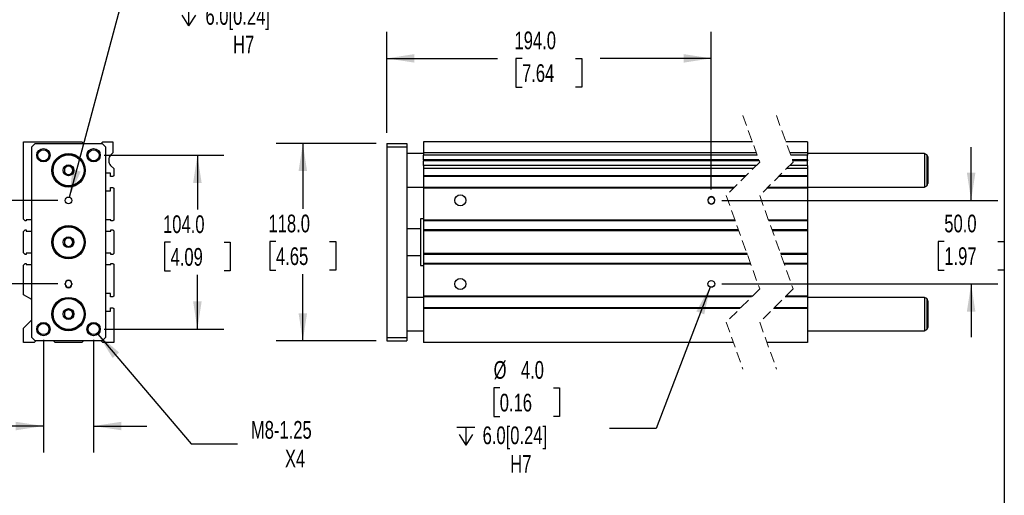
# Model space of a CAD drawing. Header units: millimetres. Extents: x 32 to 1365, y 32 to 1048.
# Tile 4 of 5: x 777 to 1365, y 428 to 713. Entities that reach past the tile are written whole.
import ezdxf

# ---------------------------------------------------------------- set-up
doc = ezdxf.new("R2010")
doc.units = ezdxf.units.MM
doc.header["$LTSCALE"] = 5
doc.linetypes.add('SLD-Dashed', pattern=[1.905, 1.27, -0.635])
doc.linetypes.add('SLD-Solid', pattern=[0])
doc.layers.add('DIMENSIONS', color=140, linetype='SLD-Solid', lineweight=25)
doc.layers.add('TEXT', color=140, linetype='SLD-Solid', lineweight=25)
doc.styles.add('SLDTEXTSTYLE0', font='TXT', dxfattribs={"width": 0.7})
doc.dimstyles.new('SLDDIMSTYLE0', dxfattribs={"dimtxt": 10.790039, "dimasz": 16.51, "dimexe": 0, "dimexo": 0.0625, "dimgap": 2.69751, "dimtad": 0, "dimtih": 1, "dimtoh": 1, "dimrnd": 1e-09, "dimzin": 4, "dimdsep": 46, "dimtxsty": 'SLDTEXTSTYLE0', "dimsah": 1, "dimcen": 0.09, "dimadec": 0, "dimazin": 1, "dimtfac": 1, "dimtmove": 0, "dimatfit": 0, "dimfxl": 0, "dimfrac": 2, "dimtolj": 1, "dimtzin": 12, "dimarcsym": 0})
doc.dimstyles.new('SLDDIMSTYLE2', dxfattribs={"dimtxt": 10.790039, "dimasz": 16.51, "dimexe": 0, "dimexo": 0.0625, "dimgap": 2.69751, "dimtad": 0, "dimtih": 1, "dimtoh": 1, "dimrnd": 1e-09, "dimzin": 12, "dimdsep": 46, "dimtxsty": 'SLDTEXTSTYLE0', "dimsah": 1, "dimcen": 0, "dimadec": 0, "dimazin": 3, "dimtfac": 1, "dimtofl": 0, "dimtmove": 0, "dimatfit": 3, "dimfxl": 0, "dimfrac": 2, "dimtolj": 1, "dimtzin": 12, "dimarcsym": 0})
doc.dimstyles.new('SLDDIMSTYLE3', dxfattribs={"dimtxt": 10.790039, "dimasz": 16.51, "dimexe": 0, "dimexo": 0.0625, "dimgap": 2.69751, "dimtad": 0, "dimtih": 1, "dimtoh": 1, "dimrnd": 1e-09, "dimzin": 4, "dimdsep": 46, "dimtxsty": 'SLDTEXTSTYLE0', "dimsah": 1, "dimcen": 0.09, "dimadec": 0, "dimazin": 1, "dimtfac": 1, "dimtofl": 0, "dimtmove": 0, "dimatfit": 3, "dimfxl": 0, "dimfrac": 2, "dimtolj": 1, "dimtzin": 12, "dimarcsym": 0})
doc.dimstyles.new('SLDDIMSTYLE4', dxfattribs={"dimtxt": 10.790039, "dimasz": 16.51, "dimexe": 0, "dimexo": 0.0625, "dimgap": 2.69751, "dimtad": 0, "dimtih": 1, "dimtoh": 1, "dimrnd": 1e-09, "dimzin": 4, "dimdsep": 46, "dimtxsty": 'SLDTEXTSTYLE0', "dimsah": 1, "dimcen": 0, "dimadec": 0, "dimazin": 1, "dimtfac": 1, "dimtofl": 0, "dimtmove": 0, "dimatfit": 3, "dimfxl": 0, "dimfrac": 2, "dimtolj": 1, "dimtzin": 12, "dimarcsym": 0})

# ---------------------------------------------------------------- blocks, each defined once
blk = doc.blocks.new('_D_10')
at = {"layer": 'DIMENSIONS'}
for p, q in [((729.04, 604.83), (729.04, 636.58)), ((799.69, 604.83), (713.17, 604.83)), ((713.01, 579.83), (709.39, 579.83)), ((709.39, 579.83), (709.39, 562.68)), ((745.07, 579.83), (748.7, 579.83)), ((748.7, 579.83), (748.7, 562.68)), ((709.39, 562.68), (713.01, 562.68)), ((748.7, 562.68), (745.07, 562.68)), ((799.69, 554.83), (713.17, 554.83)), ((729.04, 554.83), (729.04, 523.08))]:
    blk.add_line(p, q, dxfattribs=at)
for points in [[(729.04, 604.83), (731.58, 621.34), (726.5, 621.34)], [(729.04, 554.83), (726.5, 538.32), (731.58, 538.32)]]:
    blk.add_solid(points, dxfattribs=at)
at = {"layer": 'DIMENSIONS', "char_height": 10.583, "attachment_point": 1, "style": 'SLDTEXTSTYLE0'}
for s, insert in [('50.0', (713.01, 595.88)), ('1.97', (713.01, 576.32))]:
    blk.add_mtext(s, dxfattribs=dict(at, insert=insert))
blk = doc.blocks.new('_D_11')
at = {"layer": 'DIMENSIONS'}
for p, q in [((827.39, 631.83), (898.92, 631.83)), ((883.04, 631.83), (883.04, 599.39)), ((867.01, 579.83), (863.39, 579.83)), ((863.39, 579.83), (863.39, 562.68)), ((899.07, 579.83), (902.7, 579.83)), ((902.7, 579.83), (902.7, 562.68)), ((863.39, 562.68), (867.01, 562.68)), ((883.04, 527.83), (883.04, 560.26)), ((902.7, 562.68), (899.07, 562.68)), ((827.39, 527.83), (898.92, 527.83))]:
    blk.add_line(p, q, dxfattribs=at)
for points in [[(883.04, 631.83), (880.5, 615.32), (885.58, 615.32)], [(883.04, 527.83), (885.58, 544.34), (880.5, 544.34)]]:
    blk.add_solid(points, dxfattribs=at)
at = {"layer": 'DIMENSIONS', "char_height": 10.583, "attachment_point": 1, "style": 'SLDTEXTSTYLE0'}
for s, insert in [('104.0', (862.52, 595.88)), ('4.09', (867.01, 576.32))]:
    blk.add_mtext(s, dxfattribs=dict(at, insert=insert))
blk = doc.blocks.new('SW_SYMBOL_HOLE_DEPTH')
at = {"layer": 'DIMENSIONS', "color": 0}
for p, q in [((0, 4375), (4000, 4375)), ((500, 2775), (2000, 375)), ((2000, 4375), (2000, 375)), ((3500, 2775), (2000, 375))]:
    blk.add_line(p, q, dxfattribs=at)
blk = doc.blocks.new('_D_12')
at = {"layer": 'DIMENSIONS'}
for p, q in [((898.1, 743.53), (894.48, 743.53)), ((894.48, 743.53), (894.48, 726.38)), ((930.16, 743.53), (933.79, 743.53)), ((933.79, 743.53), (933.79, 726.38)), ((894.48, 726.38), (898.1, 726.38)), ((933.79, 726.38), (930.16, 726.38)), ((806.56, 606.76), (836.71, 719.29)), ((836.71, 719.29), (864.49, 719.29))]:
    blk.add_line(p, q, dxfattribs=at)
blk.add_solid([(806.56, 606.76), (813.29, 622.05), (808.38, 623.36)], dxfattribs=at)
at = {"layer": 'DIMENSIONS', "xscale": 0.002688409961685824, "yscale": 0.002688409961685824, "zscale": 0.002688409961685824}
blk.add_blockref('SW_SYMBOL_HOLE_DEPTH', (872.43, 708.25), dxfattribs=at)
at = {"layer": 'DIMENSIONS', "char_height": 10.583, "attachment_point": 1, "style": 'SLDTEXTSTYLE0'}
for s, insert in [('%%c', (894.44, 759.59)), ('4.0', (910.73, 759.59)), ('0.16', (898.1, 740.02)), ('6.0[0.24]', (887.86, 720.46)), ('H7', (904.34, 703.31))]:
    blk.add_mtext(s, dxfattribs=dict(at, insert=insert))
blk = doc.blocks.new('_D_13')
at = {"layer": 'DIMENSIONS'}
for p, q in [((791.04, 521.48), (791.04, 453.95)), ((821.04, 521.48), (821.04, 453.95)), ((715.02, 469.83), (711.4, 469.83)), ((711.4, 469.83), (711.4, 452.68)), ((747.09, 469.83), (750.71, 469.83)), ((750.71, 469.83), (750.71, 452.68)), ((791.04, 469.83), (761.71, 469.83)), ((821.04, 469.83), (852.79, 469.83)), ((711.4, 452.68), (715.02, 452.68)), ((750.71, 452.68), (747.09, 452.68))]:
    blk.add_line(p, q, dxfattribs=at)
for points in [[(791.04, 469.83), (774.53, 472.37), (774.53, 467.29)], [(821.04, 469.83), (837.55, 467.29), (837.55, 472.37)]]:
    blk.add_solid(points, dxfattribs=at)
at = {"layer": 'DIMENSIONS', "char_height": 10.583, "attachment_point": 1, "style": 'SLDTEXTSTYLE0'}
for s, insert in [('30.0', (715.02, 485.88)), ('1.18', (715.02, 466.32))]:
    blk.add_mtext(s, dxfattribs=dict(at, insert=insert))
blk = doc.blocks.new('_D_14')
at = {"layer": 'DIMENSIONS'}
for p, q in [((823.63, 524.78), (879.3, 459.2)), ((879.3, 459.2), (907.08, 459.2))]:
    blk.add_line(p, q, dxfattribs=at)
blk.add_solid([(823.63, 524.78), (832.38, 510.55), (836.25, 513.83)], dxfattribs=at)
at = {"layer": 'DIMENSIONS', "char_height": 10.583, "attachment_point": 1, "style": 'SLDTEXTSTYLE0'}
for s, insert in [('M8-1.25', (915.02, 472.84)), ('X4', (935.37, 455.69))]:
    blk.add_mtext(s, dxfattribs=dict(at, insert=insert))
blk = doc.blocks.new('_D_15')
at = {"layer": 'DIMENSIONS'}
for p, q in [((989.82, 638.83), (930.17, 638.83)), ((946.05, 638.83), (946.05, 599.81)), ((930.02, 580.24), (926.39, 580.24)), ((926.39, 580.24), (926.39, 563.1)), ((962.08, 580.24), (965.7, 580.24)), ((965.7, 580.24), (965.7, 563.1)), ((926.39, 563.1), (930.02, 563.1)), ((946.05, 520.83), (946.05, 560.68)), ((965.7, 563.1), (962.08, 563.1)), ((989.82, 520.83), (930.17, 520.83))]:
    blk.add_line(p, q, dxfattribs=at)
for points in [[(946.05, 638.83), (943.51, 622.32), (948.59, 622.32)], [(946.05, 520.83), (948.59, 537.34), (943.51, 537.34)]]:
    blk.add_solid(points, dxfattribs=at)
at = {"layer": 'DIMENSIONS', "char_height": 10.583, "attachment_point": 1, "style": 'SLDTEXTSTYLE0'}
for s, insert in [('118.0', (925.53, 596.3)), ('4.65', (930.02, 576.74))]:
    blk.add_mtext(s, dxfattribs=dict(at, insert=insert))
blk = doc.blocks.new('_D_16')
at = {"layer": 'DIMENSIONS'}
for p, q in [((996.17, 645.18), (996.17, 705.66)), ((1190.17, 611.43), (1190.17, 705.66)), ((996.17, 689.79), (1062.41, 689.79)), ((1077.03, 689.79), (1073.4, 689.79)), ((1073.4, 689.79), (1073.4, 672.64)), ((1109.09, 689.79), (1112.71, 689.79)), ((1112.71, 689.79), (1112.71, 672.64)), ((1190.17, 689.79), (1123.71, 689.79)), ((1073.4, 672.64), (1077.03, 672.64)), ((1112.71, 672.64), (1109.09, 672.64))]:
    blk.add_line(p, q, dxfattribs=at)
for points in [[(996.17, 689.79), (1012.68, 687.25), (1012.68, 692.33)], [(1190.17, 689.79), (1173.66, 692.33), (1173.66, 687.25)]]:
    blk.add_solid(points, dxfattribs=at)
at = {"layer": 'DIMENSIONS', "char_height": 10.583, "attachment_point": 1, "style": 'SLDTEXTSTYLE0'}
for s, insert in [('194.0', (1072.54, 705.84)), ('7.64', (1077.03, 686.28))]:
    blk.add_mtext(s, dxfattribs=dict(at, insert=insert))
blk = doc.blocks.new('_D_17')
at = {"layer": 'DIMENSIONS'}
for p, q in [((1345.43, 604.83), (1345.43, 636.58)), ((1196.52, 604.83), (1361.3, 604.83)), ((1329.39, 580.24), (1325.77, 580.24)), ((1325.77, 580.24), (1325.77, 563.1)), ((1361.46, 580.24), (1365.08, 580.24)), ((1365.08, 580.24), (1365.08, 563.1)), ((1325.77, 563.1), (1329.39, 563.1)), ((1365.08, 563.1), (1361.46, 563.1)), ((1196.52, 554.83), (1361.3, 554.83)), ((1345.43, 554.83), (1345.43, 523.08))]:
    blk.add_line(p, q, dxfattribs=at)
for points in [[(1345.43, 604.83), (1347.97, 621.34), (1342.89, 621.34)], [(1345.43, 554.83), (1342.89, 538.32), (1347.97, 538.32)]]:
    blk.add_solid(points, dxfattribs=at)
at = {"layer": 'DIMENSIONS', "char_height": 10.583, "attachment_point": 1, "style": 'SLDTEXTSTYLE0'}
for s, insert in [('50.0', (1329.39, 596.3)), ('1.97', (1329.39, 576.74))]:
    blk.add_mtext(s, dxfattribs=dict(at, insert=insert))
blk = doc.blocks.new('_D_18')
at = {"layer": 'DIMENSIONS'}
for p, q in [((1189.45, 552.96), (1157.18, 468.4)), ((1063.73, 492.64), (1060.1, 492.64)), ((1060.1, 492.64), (1060.1, 475.49)), ((1095.79, 492.64), (1099.41, 492.64)), ((1099.41, 492.64), (1099.41, 475.49)), ((1060.1, 475.49), (1063.73, 475.49)), ((1099.41, 475.49), (1095.79, 475.49)), ((1157.18, 468.4), (1129.4, 468.4))]:
    blk.add_line(p, q, dxfattribs=at)
blk.add_solid([(1189.45, 552.96), (1181.19, 538.44), (1185.94, 536.63)], dxfattribs=at)
at = {"layer": 'DIMENSIONS', "xscale": 0.002688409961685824, "yscale": 0.002688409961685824, "zscale": 0.002688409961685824}
blk.add_blockref('SW_SYMBOL_HOLE_DEPTH', (1038.06, 457.36), dxfattribs=at)
at = {"layer": 'DIMENSIONS', "char_height": 10.583, "attachment_point": 1, "style": 'SLDTEXTSTYLE0'}
for s, insert in [('%%c', (1060.07, 508.7)), ('4.0', (1076.36, 508.7)), ('0.16', (1063.73, 489.14)), ('6.0[0.24]', (1053.49, 469.57)), ('H7', (1069.97, 452.42))]:
    blk.add_mtext(s, dxfattribs=dict(at, insert=insert))

msp = doc.modelspace()

# ---------------------------------------------------------------- linework, layer by layer
at = {"color": 7, "linetype": 'SLD-Dashed', "lineweight": 18}
for p, q in [((1209.063, 655.7), (1219.063, 627.763)), ((1229.063, 655.7), (1239.063, 627.763)), ((1219.063, 627.763), (1199.063, 607.763)), ((1239.063, 627.763), (1219.063, 607.763)), ((1199.063, 607.763), (1219.063, 551.888)), ((1219.063, 607.763), (1239.063, 551.888)), ((1219.063, 551.888), (1199.063, 531.888)), ((1239.063, 551.888), (1219.063, 531.888)), ((1199.063, 531.888), (1209.063, 503.95)), ((1219.063, 531.888), (1229.063, 503.95))]:
    msp.add_line(p, q, dxfattribs=at)
for p, q in [((779.041, 593.505), (779.041, 639.825)), ((779.041, 639.825), (814.041, 639.825)), ((784.041, 636.825), (786.041, 638.825)), ((784.041, 522.825), (784.041, 636.825)), ((786.041, 638.825), (826.041, 638.825)), ((814.041, 639.825), (815.041, 638.825)), ((825.541, 638.825), (826.541, 639.825)), ((826.041, 638.825), (828.041, 636.825)), ((826.541, 639.825), (832.541, 639.825)), ((828.041, 636.825), (828.041, 522.825)), ((832.541, 639.825), (832.541, 633.325)), ((996.165, 638.825), (1008.165, 638.825)), ((996.165, 638.825), (996.165, 636.825)), ((996.165, 636.825), (1008.165, 636.825)), ((996.165, 636.825), (996.165, 522.825)), ((1008.165, 638.825), (1008.165, 636.825)), ((1008.165, 636.825), (1008.165, 522.825)), ((1214.746, 639.825), (1018.165, 639.825)), ((1018.165, 639.825), (1018.165, 633.325)), ((1247.625, 639.825), (1234.746, 639.825)), ((1247.625, 639.825), (1247.625, 633.325)), ((832.541, 633.325), (831.077, 631.861)), ((1018.165, 632.825), (1008.165, 632.825)), ((1217.072, 633.325), (1018.165, 633.325)), ((1018.165, 633.325), (1018.165, 631.861)), ((1217.596, 631.861), (1018.165, 631.861)), ((1018.165, 629.175), (1018.165, 631.861)), ((1247.625, 633.325), (1237.072, 633.325)), ((1247.625, 631.861), (1237.596, 631.861)), ((1247.625, 633.325), (1247.625, 631.861)), ((1317.625, 632.825), (1247.625, 632.825)), ((1247.625, 629.175), (1247.625, 631.861)), ((1318.875, 632.104), (1317.625, 632.825)), ((1317.625, 632.825), (1317.625, 612.825)), ((1318.875, 632.104), (1318.875, 613.547)), ((1319.625, 630.805), (1319.625, 614.846)), ((830.041, 629.175), (830.041, 628.475)), ((831.077, 625.789), (833.041, 623.825)), ((833.041, 623.825), (833.041, 619.575)), ((1218.558, 629.175), (1018.165, 629.175)), ((1018.165, 629.175), (1018.165, 628.475)), ((1218.808, 628.475), (1018.165, 628.475)), ((1018.165, 625.789), (1018.165, 628.475)), ((1217.09, 625.789), (1018.165, 625.789)), ((1018.165, 625.789), (1018.165, 623.825)), ((1215.126, 623.825), (1018.165, 623.825)), ((1018.165, 623.825), (1018.165, 619.575)), ((1247.625, 623.825), (1235.126, 623.825)), ((1247.625, 625.789), (1237.09, 625.789)), ((1247.625, 629.175), (1238.558, 629.175)), ((1247.625, 628.475), (1238.808, 628.475)), ((1247.625, 629.175), (1247.625, 628.475)), ((1247.625, 625.789), (1247.625, 628.475)), ((1247.625, 625.789), (1247.625, 623.825)), ((1247.625, 623.825), (1247.625, 619.575)), ((831.041, 621.075), (828.041, 621.075)), ((831.041, 619.075), (831.041, 621.075)), ((832.541, 619.075), (831.041, 619.075)), ((833.041, 619.575), (832.541, 619.075)), ((1210.876, 619.575), (1018.165, 619.575)), ((1018.165, 619.575), (1018.165, 619.075)), ((1210.376, 619.075), (1018.165, 619.075)), ((1018.165, 619.075), (1018.165, 612.575)), ((1247.625, 619.075), (1230.376, 619.075)), ((1247.625, 619.575), (1230.876, 619.575)), ((1247.625, 619.575), (1247.625, 619.075)), ((1247.625, 619.075), (1247.625, 612.575)), ((831.041, 610.575), (831.041, 612.575)), ((831.041, 612.575), (832.541, 612.575)), ((832.541, 612.575), (833.041, 612.075)), ((833.041, 612.075), (833.041, 593.005)), ((1008.165, 612.825), (1018.165, 612.825)), ((1203.876, 612.575), (1018.165, 612.575)), ((1018.165, 612.575), (1018.165, 612.075)), ((1203.376, 612.075), (1018.165, 612.075)), ((1018.165, 612.075), (1018.165, 593.005)), ((1247.625, 612.075), (1223.376, 612.075)), ((1247.625, 612.575), (1223.876, 612.575)), ((1247.625, 612.825), (1317.625, 612.825)), ((1247.625, 612.575), (1247.625, 612.075)), ((1247.625, 612.075), (1247.625, 593.005)), ((1317.625, 612.825), (1318.875, 613.547)), ((828.041, 610.575), (831.041, 610.575)), ((1188.165, 605.075), (1188.165, 604.575)), ((1192.165, 604.575), (1192.165, 605.075)), ((780.041, 592.505), (779.041, 593.505)), ((780.691, 592.505), (780.041, 592.505)), ((784.041, 593.225), (780.691, 593.225)), ((780.691, 593.225), (780.691, 592.505)), ((831.391, 593.225), (828.041, 593.225)), ((831.391, 592.505), (831.391, 593.225)), ((832.541, 592.505), (831.391, 592.505)), ((833.041, 593.005), (832.541, 592.505)), ((1018.165, 593.825), (1016.415, 593.825)), ((1016.415, 593.825), (1016.415, 565.825)), ((1204.346, 593.005), (1018.165, 593.005)), ((1018.165, 593.005), (1018.165, 592.505)), ((1204.525, 592.505), (1018.165, 592.505)), ((1018.165, 592.505), (1018.165, 587.155)), ((1247.625, 593.005), (1224.346, 593.005)), ((1247.625, 592.505), (1224.525, 592.505)), ((1247.625, 593.005), (1247.625, 592.505)), ((1247.625, 592.505), (1247.625, 587.155)), ((779.041, 586.155), (780.041, 587.155)), ((779.041, 573.495), (779.041, 586.155)), ((780.041, 587.155), (780.691, 587.155)), ((780.691, 587.155), (780.691, 586.425)), ((780.691, 586.425), (784.041, 586.425)), ((828.041, 586.425), (831.391, 586.425)), ((831.391, 586.425), (831.391, 587.155)), ((831.391, 587.155), (832.541, 587.155)), ((832.541, 587.155), (833.041, 586.655)), ((833.041, 586.655), (833.041, 572.995)), ((1016.415, 587.825), (1008.165, 587.825)), ((1206.44, 587.155), (1018.165, 587.155)), ((1018.165, 587.155), (1018.165, 586.655)), ((1206.619, 586.655), (1018.165, 586.655)), ((1018.165, 586.655), (1018.165, 572.995)), ((1247.625, 587.155), (1226.44, 587.155)), ((1247.625, 586.655), (1226.619, 586.655)), ((1247.625, 587.155), (1247.625, 586.655)), ((1247.625, 586.655), (1247.625, 572.995)), ((780.041, 572.495), (779.041, 573.495)), ((780.691, 572.495), (780.041, 572.495)), ((784.041, 573.225), (780.691, 573.225)), ((780.691, 573.225), (780.691, 572.495)), ((831.391, 573.225), (828.041, 573.225)), ((831.391, 572.495), (831.391, 573.225)), ((832.541, 572.495), (831.391, 572.495)), ((833.041, 572.995), (832.541, 572.495)), ((1008.165, 571.825), (1016.415, 571.825)), ((1211.508, 572.995), (1018.165, 572.995)), ((1018.165, 572.995), (1018.165, 572.495)), ((1211.687, 572.495), (1018.165, 572.495)), ((1018.165, 572.495), (1018.165, 567.145)), ((1247.625, 572.995), (1231.508, 572.995)), ((1247.625, 572.495), (1231.687, 572.495)), ((1247.625, 572.995), (1247.625, 572.495)), ((1247.625, 572.495), (1247.625, 567.145)), ((779.041, 566.145), (780.041, 567.145)), ((779.041, 548.325), (779.041, 566.145)), ((780.041, 567.145), (780.691, 567.145)), ((780.691, 567.145), (780.691, 566.425)), ((780.691, 566.425), (784.041, 566.425)), ((828.041, 566.425), (831.391, 566.425)), ((831.391, 566.425), (831.391, 567.145)), ((831.391, 567.145), (832.541, 567.145)), ((832.541, 567.145), (833.041, 566.645)), ((833.041, 566.645), (833.041, 547.575)), ((1016.415, 565.825), (1018.165, 565.825)), ((1213.602, 567.145), (1018.165, 567.145)), ((1018.165, 567.145), (1018.165, 566.645)), ((1213.781, 566.645), (1018.165, 566.645)), ((1018.165, 566.645), (1018.165, 547.575)), ((1247.625, 567.145), (1233.602, 567.145)), ((1247.625, 566.645), (1233.781, 566.645)), ((1247.625, 567.145), (1247.625, 566.645)), ((1247.625, 566.645), (1247.625, 547.575)), ((804.041, 554.575), (804.041, 555.075)), ((808.041, 555.075), (808.041, 554.575)), ((784.041, 545.438), (779.041, 548.325)), ((831.041, 549.075), (828.041, 549.075)), ((831.041, 547.075), (831.041, 549.075)), ((833.041, 547.575), (832.541, 547.075)), ((1214.751, 547.575), (1018.165, 547.575)), ((1018.165, 547.575), (1018.165, 547.075)), ((1247.625, 547.575), (1234.751, 547.575)), ((1247.625, 547.575), (1247.625, 547.075)), ((832.541, 547.075), (831.041, 547.075)), ((1018.165, 546.825), (1008.165, 546.825)), ((1214.251, 547.075), (1018.165, 547.075)), ((1018.165, 547.075), (1018.165, 540.575)), ((1247.625, 547.075), (1234.251, 547.075)), ((1247.625, 547.075), (1247.625, 540.575)), ((1317.625, 546.825), (1247.625, 546.825)), ((1318.875, 546.104), (1317.625, 546.825)), ((1317.625, 546.825), (1317.625, 526.825)), ((1318.875, 546.104), (1318.875, 527.547)), ((1319.625, 544.805), (1319.625, 528.846)), ((828.041, 538.575), (831.041, 538.575)), ((831.041, 538.575), (831.041, 540.575)), ((831.041, 540.575), (832.541, 540.575)), ((832.541, 540.575), (833.041, 540.075)), ((833.041, 540.075), (833.041, 519.825)), ((1207.751, 540.575), (1018.165, 540.575)), ((1018.165, 540.575), (1018.165, 540.075)), ((1207.251, 540.075), (1018.165, 540.075)), ((1018.165, 540.075), (1018.165, 519.825)), ((1247.625, 540.075), (1227.251, 540.075)), ((1247.625, 540.575), (1227.751, 540.575)), ((1247.625, 540.575), (1247.625, 540.075)), ((1247.625, 540.075), (1247.625, 519.825)), ((779.041, 528.325), (784.041, 533.325)), ((779.041, 519.825), (779.041, 528.325)), ((1008.165, 526.825), (1018.165, 526.825)), ((1247.625, 526.825), (1317.625, 526.825)), ((1317.625, 526.825), (1318.875, 527.547)), ((785.541, 519.825), (779.041, 519.825)), ((786.041, 520.825), (784.041, 522.825)), ((786.541, 520.825), (785.541, 519.825)), ((826.041, 520.825), (786.041, 520.825)), ((798.041, 519.825), (797.041, 520.825)), ((814.041, 519.825), (798.041, 519.825)), ((815.041, 520.825), (814.041, 519.825)), ((826.541, 519.825), (825.541, 520.825)), ((828.041, 522.825), (826.041, 520.825)), ((833.041, 519.825), (826.541, 519.825)), ((996.165, 522.825), (1008.165, 522.825)), ((996.165, 522.825), (996.165, 520.825)), ((996.165, 520.825), (1008.165, 520.825)), ((1008.165, 522.825), (1008.165, 520.825)), ((1203.381, 519.825), (1018.165, 519.825)), ((1247.625, 519.825), (1223.381, 519.825))]:
    msp.add_line(p, q)
for centre, radius in [((791.041, 631.825), 4), ((821.041, 631.825), 4), ((791.041, 631.825), 3.323), ((806.041, 622.825), 10), ((806.041, 622.825), 9.5), ((806.041, 622.825), 9.25), ((821.041, 631.825), 3.323), ((806.041, 622.825), 3.25), ((806.041, 604.825), 2), ((1040.165, 604.825), 3.323), ((806.041, 579.825), 10), ((806.041, 579.825), 9.5), ((806.041, 579.825), 9.25), ((806.041, 579.825), 3.25), ((1040.165, 554.825), 3.323), ((1190.165, 554.825), 2), ((806.041, 536.825), 10), ((806.041, 536.825), 9.5), ((806.041, 536.825), 9.25), ((806.041, 536.825), 3.25), ((791.041, 527.825), 4), ((791.041, 527.825), 3.323), ((821.041, 527.825), 4), ((821.041, 527.825), 3.323)]:
    msp.add_circle(centre, radius)
for centre, radius, start, end in [((834.041, 629.175), 4, 137.820811, 180), ((1318.125, 630.805), 1.5, 359.999474, 60.000857), ((806.041, 622.825), 2.5, 120, 180), ((806.041, 622.825), 2.5, 60, 120), ((806.041, 622.825), 2.5, 0, 60), ((834.041, 628.475), 4, 180, 222.179189), ((806.041, 622.825), 2.5, 180, 240), ((806.041, 622.825), 2.5, 240, 300), ((806.041, 622.825), 2.5, 300, 0), ((1318.125, 614.846), 1.5, 299.998878, 0.000791), ((1190.165, 605.075), 2, 0.000053, 179.999947), ((1190.165, 604.825), 2, 360, 180), ((1190.165, 604.825), 2, 180, 0), ((1190.165, 604.575), 2, 180, 0), ((806.041, 579.825), 2.5, 120, 180), ((806.041, 579.825), 2.5, 180, 240), ((806.041, 579.825), 2.5, 60, 120), ((806.041, 579.825), 2.5, 240, 300), ((806.041, 579.825), 2.5, 0, 60), ((806.041, 579.825), 2.5, 300, 0), ((806.041, 555.075), 2, 0, 180), ((806.041, 554.825), 2, 0, 180), ((806.041, 554.825), 2, 180, 0), ((806.041, 554.575), 2, 180, 0), ((1318.125, 544.805), 1.5, 359.999209, 60.001122), ((806.041, 536.825), 2.5, 120, 180), ((806.041, 536.825), 2.5, 180, 240), ((806.041, 536.825), 2.5, 60, 120), ((806.041, 536.825), 2.5, 0, 60), ((806.041, 536.825), 2.5, 300, 0), ((806.041, 536.825), 2.5, 240, 300), ((1318.125, 528.846), 1.5, 299.999143, 0.000526)]:
    msp.add_arc(centre, radius, start, end)
for points in [[(806.041, 625.712), (805.846, 625.599), (805.646, 625.484), (805.336, 625.305), (805.23, 625.244), (805.015, 625.12), (804.905, 625.056), (804.577, 624.867), (804.363, 624.743), (803.94, 624.499), (803.737, 624.382), (803.541, 624.269)], [(803.541, 624.269), (803.541, 624.043), (803.541, 623.812), (803.541, 623.454), (803.541, 623.333), (803.541, 623.084), (803.541, 622.957), (803.541, 622.579), (803.541, 622.331), (803.541, 621.842), (803.541, 621.609), (803.541, 621.382)], [(808.541, 624.269), (808.346, 624.381), (808.146, 624.497), (807.836, 624.676), (807.73, 624.737), (807.515, 624.861), (807.405, 624.925), (807.077, 625.114), (806.863, 625.237), (806.44, 625.482), (806.237, 625.599), (806.041, 625.712)], [(808.541, 621.382), (808.541, 621.607), (808.541, 621.838), (808.541, 622.196), (808.541, 622.318), (808.541, 622.566), (808.541, 622.694), (808.541, 623.072), (808.541, 623.32), (808.541, 623.808), (808.541, 624.042), (808.541, 624.269)], [(803.541, 621.382), (803.736, 621.269), (803.936, 621.154), (804.246, 620.975), (804.352, 620.914), (804.567, 620.79), (804.677, 620.726), (805.005, 620.537), (805.219, 620.413), (805.642, 620.169), (805.844, 620.052), (806.041, 619.938)], [(806.041, 619.938), (806.236, 620.051), (806.436, 620.167), (806.746, 620.346), (806.852, 620.407), (807.067, 620.531), (807.177, 620.595), (807.505, 620.784), (807.719, 620.907), (808.142, 621.152), (808.344, 621.268), (808.541, 621.382)], [(806.041, 582.712), (805.846, 582.599), (805.646, 582.484), (805.336, 582.305), (805.23, 582.244), (805.015, 582.12), (804.905, 582.056), (804.577, 581.867), (804.363, 581.743), (803.94, 581.499), (803.737, 581.382), (803.541, 581.269)], [(808.541, 581.269), (808.346, 581.381), (808.146, 581.497), (807.836, 581.676), (807.73, 581.737), (807.515, 581.861), (807.405, 581.925), (807.077, 582.114), (806.863, 582.237), (806.44, 582.482), (806.237, 582.599), (806.041, 582.712)], [(803.541, 581.269), (803.541, 581.043), (803.541, 580.812), (803.541, 580.454), (803.541, 580.333), (803.541, 580.084), (803.541, 579.957), (803.541, 579.579), (803.541, 579.331), (803.541, 578.842), (803.541, 578.609), (803.541, 578.382)], [(803.541, 578.382), (803.736, 578.269), (803.936, 578.154), (804.246, 577.975), (804.352, 577.914), (804.567, 577.79), (804.677, 577.726), (805.005, 577.537), (805.219, 577.413), (805.642, 577.169), (805.844, 577.052), (806.041, 576.938)], [(806.041, 576.938), (806.236, 577.051), (806.436, 577.167), (806.746, 577.346), (806.852, 577.407), (807.067, 577.531), (807.177, 577.595), (807.505, 577.784), (807.719, 577.907), (808.142, 578.152), (808.344, 578.268), (808.541, 578.382)], [(808.541, 578.382), (808.541, 578.607), (808.541, 578.838), (808.541, 579.196), (808.541, 579.318), (808.541, 579.566), (808.541, 579.694), (808.541, 580.072), (808.541, 580.32), (808.541, 580.808), (808.541, 581.042), (808.541, 581.269)], [(806.041, 539.712), (805.846, 539.599), (805.646, 539.484), (805.336, 539.305), (805.23, 539.244), (805.015, 539.12), (804.905, 539.056), (804.577, 538.867), (804.363, 538.743), (803.94, 538.499), (803.737, 538.382), (803.541, 538.269)], [(803.541, 538.269), (803.541, 538.043), (803.541, 537.812), (803.541, 537.454), (803.541, 537.333), (803.541, 537.084), (803.541, 536.957), (803.541, 536.579), (803.541, 536.331), (803.541, 535.842), (803.541, 535.609), (803.541, 535.382)], [(808.541, 538.269), (808.346, 538.381), (808.146, 538.497), (807.836, 538.676), (807.73, 538.737), (807.515, 538.861), (807.405, 538.925), (807.077, 539.114), (806.863, 539.237), (806.44, 539.482), (806.237, 539.599), (806.041, 539.712)], [(808.541, 535.382), (808.541, 535.607), (808.541, 535.838), (808.541, 536.196), (808.541, 536.318), (808.541, 536.566), (808.541, 536.694), (808.541, 537.072), (808.541, 537.32), (808.541, 537.808), (808.541, 538.042), (808.541, 538.269)], [(803.541, 535.382), (803.736, 535.269), (803.936, 535.154), (804.246, 534.975), (804.352, 534.914), (804.567, 534.79), (804.677, 534.726), (805.005, 534.537), (805.219, 534.413), (805.642, 534.169), (805.844, 534.052), (806.041, 533.938)], [(806.041, 533.938), (806.236, 534.051), (806.436, 534.167), (806.746, 534.346), (806.852, 534.407), (807.067, 534.531), (807.177, 534.595), (807.505, 534.784), (807.719, 534.907), (808.142, 535.152), (808.344, 535.268), (808.541, 535.382)]]:
    msp.add_open_spline(points, degree=3, knots=[0, 0, 0, 0, 0.25, 0.25, 0.375, 0.375, 0.5, 0.5, 0.75, 0.75, 1, 1, 1, 1])
at = {"layer": 'TEXT'}
msp.add_line((1365.25, 1047.75), (1365.25, 31.75), dxfattribs=at)

# ---------------------------------------------------------------- dimensions: what is measured, and where the dimension line sits
at = {"layer": 'DIMENSIONS'}
for p1, p2, picture, middle in [((805.523, 602.893), (806.559, 606.757), '_D_12', (914.131, 724.862)), ((1190.878, 556.694), (1189.452, 552.957), '_D_18', (1079.759, 473.975))]:
    dim = msp.add_diameter_dim_2p(p1=p1, p2=p2, text='<>\\P{\\fGDT;x}6.0[0.24]\\PH7', dimstyle='SLDDIMSTYLE4', dxfattribs=at)
    dim.commit()
    dim.dimension.update_dxf_attribs({"geometry": picture, "text_midpoint": middle, "dimtype": 163})
for base, p1, p2, dimstyle, picture, middle in [((1190.165, 689.786), (996.165, 638.825), (1190.165, 605.075), 'SLDDIMSTYLE3', '_D_16', (1093.059, 689.786)), ((791.041, 469.825), (821.041, 527.825), (791.041, 527.825), 'SLDDIMSTYLE0', '_D_13', (731.054, 469.825))]:
    dim = msp.add_linear_dim(base=base, p1=p1, p2=p2, dimstyle=dimstyle, dxfattribs=at)
    dim.commit()
    dim.dimension.update_dxf_attribs({"geometry": picture, "text_midpoint": middle, "dimtype": 160})
for base, p1, p2, dimstyle, picture, middle in [((729.041, 554.825), (806.041, 604.825), (806.041, 554.825), 'SLDDIMSTYLE0', '_D_10', (729.041, 579.825)), ((946.05, 520.825), (996.165, 638.825), (996.165, 520.825), 'SLDDIMSTYLE3', '_D_15', (946.05, 580.244)), ((1345.426, 604.825), (1190.165, 554.825), (1190.165, 604.825), 'SLDDIMSTYLE0', '_D_17', (1345.426, 580.244)), ((883.041, 527.825), (821.041, 631.825), (821.041, 527.825), 'SLDDIMSTYLE3', '_D_11', (883.041, 579.825))]:
    dim = msp.add_linear_dim(base=base, p1=p1, p2=p2, angle=90, dimstyle=dimstyle, dxfattribs=at)
    dim.commit()
    dim.dimension.update_dxf_attribs({"geometry": picture, "text_midpoint": middle, "dimtype": 160})
dim = msp.add_diameter_dim_2p(p1=(818.452, 530.875), p2=(823.63, 524.776), text='M8-1.25\\PX4', dimstyle='SLDDIMSTYLE2', override={"dimpost": '<>'}, dxfattribs=at)
dim.commit()
dim.dimension.update_dxf_attribs({"geometry": '_D_14', "text_midpoint": (944.694, 459.201), "dimtype": 163})

doc.saveas('drawing.dxf')
